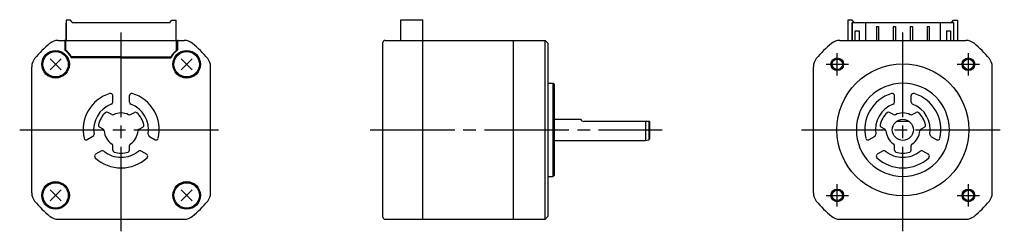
# Model space of a CAD drawing. Extents: x -209 to 24, y -24 to 26.
import ezdxf

# ---------------------------------------------------------------- set-up
doc = ezdxf.new("R2010")
doc.units = 0
doc.header["$MEASUREMENT"] = 0
doc.header["$PDSIZE"] = -0.5
doc.linetypes.add('CENTER', pattern=[27, 20, -2, 3, -2])
doc.layers.get('0').update_dxf_attribs({"linetype": 'CONTINUOUS'})

# ---------------------------------------------------------------- blocks, each defined once
blk = doc.blocks.new('A$C2E2C54E1')
for p, q in [((-197.9, 25.9), (-197.9, 21.15)), ((-196.9, 25.9), (-197.9, 25.9)), ((-196.5, 25.5), (-196.9, 25.9)), ((-173.3, 25.5), (-172.9, 25.9)), ((-172.9, 25.9), (-171.9, 25.9)), ((-171.9, 21.15), (-171.9, 25.9)), ((-118.77, 21.15), (-118.77, 26.05)), ((-118.77, 26.05), (-113.57, 26.05)), ((-113.57, 21.15), (-113.57, 26.05)), ((-13, 25.9), (-13, 21.15)), ((-12, 25.9), (-13, 25.9)), ((-11.6, 25.5), (-12, 25.9)), ((11.6, 25.5), (12, 25.9)), ((12, 25.9), (13, 25.9)), ((13, 21.15), (13, 25.9)), ((-197.9, 21.15), (-197.9, 25.2)), ((-196.5, 25.4), (-196.5, 25.5)), ((-196.5, 25.4), (-173.3, 25.4)), ((-193.7, 25.4), (-176.1, 25.4)), ((-176.1, 25.4), (-173.3, 25.4)), ((-173.3, 25.4), (-173.3, 25.5)), ((-171.9, 21.15), (-171.9, 25.2)), ((-12, 25.4), (-11.6, 25.4)), ((-12, 25.4), (-12, 21.15)), ((-11.95, 23.6), (-12, 23.6)), ((-11.95, 21.15), (-11.95, 25.4)), ((-11.95, 25.4), (-8.8, 25.4)), ((-11.6, 25.4), (-11.6, 25.5)), ((-11.3, 23.4), (-10.3, 23.4)), ((-11.3, 21.15), (-11.3, 23.4)), ((-10.3, 23.4), (-10.3, 21.15)), ((-8.8, 25.4), (-8.8, 21.15)), ((-8.8, 25.4), (8.8, 25.4)), ((-6.25, 24.45), (-6.25, 21.15)), ((-6.25, 24.45), (-5.75, 24.45)), ((-5.75, 24.45), (-5.75, 21.15)), ((-2.25, 24.45), (-2.25, 21.15)), ((-2.25, 24.45), (-1.75, 24.45)), ((-1.75, 24.45), (-1.75, 21.15)), ((1.75, 24.45), (2.25, 24.45)), ((1.75, 24.45), (1.75, 21.15)), ((2.25, 24.45), (2.25, 21.15)), ((5.75, 24.45), (6.25, 24.45)), ((5.75, 24.45), (5.75, 21.15)), ((6.25, 24.45), (6.25, 21.15)), ((8.8, 25.4), (8.8, 21.15)), ((8.8, 25.4), (11.95, 25.4)), ((10.3, 23.4), (11.3, 23.4)), ((10.3, 23.4), (10.3, 21.15)), ((11.3, 23.4), (11.3, 21.15)), ((11.6, 25.4), (11.6, 25.5)), ((12, 25.4), (11.6, 25.4)), ((11.95, 25.4), (11.95, 21.15)), ((11.95, 23.6), (12, 23.6)), ((12, 25.4), (12, 21.15)), ((-199.82, 21.15), (-169.97, 21.15)), ((-122.48, 21.15), (-113.57, 21.15)), ((-113.57, -21.15), (-113.57, 21.15)), ((-113.57, 21.15), (-92.07, 21.15)), ((-92.07, -21.15), (-92.07, 21.15)), ((-92.07, 21.15), (-84.62, 21.15)), ((-84.62, -21.15), (-84.62, 21.15)), ((-84.62, 21.15), (-83.92, 20.45)), ((-14.93, 21.15), (14.93, 21.15)), ((-198.2, 20.95), (-198.2, 18.84)), ((-198.02, 18.94), (-198.02, 20.95)), ((-171.77, 18.94), (-171.77, 20.95)), ((-171.6, 20.95), (-171.6, 18.84)), ((-122.97, -20.65), (-122.97, 20.65)), ((-83.92, -20.45), (-83.92, 20.45)), ((-83.92, -20.3), (-83.92, 20.3)), ((-201.67, 16.77), (-199.12, 14.23)), ((-201.67, 14.23), (-199.12, 16.77)), ((-184.9, 17.05), (-196.71, 17.05)), ((-184.9, 17.25), (-196.56, 17.25)), ((-184.9, 17.25), (-173.23, 17.25)), ((-184.9, 17.05), (-173.08, 17.05)), ((-170.67, 16.77), (-168.12, 14.23)), ((-170.67, 14.23), (-168.12, 16.77)), ((-206.05, -14.93), (-206.05, 14.93)), ((-163.75, -14.93), (-163.75, 14.93)), ((-21.15, -14.93), (-21.15, 14.93)), ((21.15, -14.93), (21.15, 14.93)), ((-83.92, 11), (-82.72, 11)), ((-82.72, -11), (-82.72, 11)), ((-82.72, 11), (-82.42, 10.7)), ((-82.42, -10.7), (-82.42, 10.7)), ((-186.9, 6.54), (-186.9, 8.12)), ((-182.9, 6.54), (-182.9, 8.12)), ((-2, 6.54), (-2, 8.12)), ((2, 6.54), (2, 8.12)), ((-187.14, 3.6), (-188.03, 4.12)), ((-182.66, 3.6), (-181.77, 4.12)), ((-82.42, 2.5), (-76.28, 2.5)), ((-2.24, 3.6), (-3.13, 4.12)), ((2.24, 3.6), (3.13, 4.12)), ((-189.14, 0.14), (-190.03, 0.65)), ((-180.66, 0.14), (-179.77, 0.65)), ((-59.92, 2), (-75.42, 2)), ((-60.87, 2), (-60.87, -2.5)), ((-60.12, 2), (-60.12, -2.4)), ((-59.92, 2), (-59.92, -2.2)), ((-4.24, 0.14), (-5.13, 0.65)), ((1.5, 2), (-1.5, 2)), ((4.24, 0.14), (5.13, 0.65)), ((-191.56, -1.54), (-192.93, -2.33)), ((-178.23, -1.54), (-176.86, -2.33)), ((-60.12, -2.4), (-59.92, -2.2)), ((-6.66, -1.54), (-8.04, -2.33)), ((6.66, -1.54), (8.04, -2.33)), ((-186.9, -4.77), (-186.9, -3.74)), ((-182.9, -4.77), (-182.9, -3.74)), ((-82.42, -2.5), (-60.87, -2.5)), ((-60.87, -2.5), (-60.12, -2.4)), ((-2, -4.77), (-2, -3.74)), ((2, -4.77), (2, -3.74)), ((-189.56, -5), (-190.93, -5.79)), ((-180.23, -5), (-178.86, -5.79)), ((-4.66, -5), (-6.04, -5.79)), ((4.66, -5), (6.04, -5.79)), ((-83.87, -11), (-82.72, -11)), ((-82.72, -11), (-82.42, -10.7)), ((-201.67, -14.23), (-199.12, -16.77)), ((-201.67, -16.77), (-199.12, -14.23)), ((-170.67, -14.23), (-168.12, -16.77)), ((-170.67, -16.77), (-168.12, -14.23)), ((-84.62, -21.15), (-83.92, -20.45)), ((-199.82, -21.15), (-169.97, -21.15)), ((-122.47, -21.15), (-113.57, -21.15)), ((-113.57, -21.15), (-92.07, -21.15)), ((-92.07, -21.15), (-84.62, -21.15)), ((-14.93, -21.15), (14.93, -21.15))]:
    blk.add_line(p, q)
at = {"linetype": 'CENTER'}
for p, q in [((-184.9, -24), (-184.9, 24)), ((0, -24), (0, 24)), ((-15.5, 12.84), (-15.5, 18.16)), ((15.5, 12.84), (15.5, 18.16)), ((-18.16, 15.5), (-12.84, 15.5)), ((12.84, 15.5), (18.16, 15.5)), ((-208.9, 0), (-160.9, 0)), ((-125.97, 0), (-56.92, 0)), ((-24, 0), (24, 0)), ((-15.5, -18.16), (-15.5, -12.84)), ((15.5, -18.16), (15.5, -12.84)), ((-18.16, -15.5), (-12.84, -15.5)), ((12.84, -15.5), (18.16, -15.5))]:
    blk.add_line(p, q, dxfattribs=at)
for centre, radius in [((-200.4, 15.5), 3.25), ((-169.4, 15.5), 3.25), ((-200.4, 15.5), 3), ((-169.4, 15.5), 3), ((-15.5, 15.5), 1.5), ((-15.5, 15.5), 1.23), ((15.5, 15.5), 1.5), ((15.5, 15.5), 1.23), ((0, 0), 15.6), ((-200.4, -15.5), 3.25), ((-200.4, -15.5), 3), ((-169.4, -15.5), 3.25), ((-169.4, -15.5), 3), ((-15.5, -15.5), 1.5), ((-15.5, -15.5), 1.23), ((15.5, -15.5), 1.5), ((15.5, -15.5), 1.23)]:
    blk.add_circle(centre, radius)
at = {"ltscale": 0.777664}
blk.add_circle((0, 0), 2.5, dxfattribs=at)
for centre, radius, start, end in [((-199.82, 18.15), 3, 90, 129.4355), ((-198.4, 20.95), 0.2, 0, 90), ((-197.82, 20.95), 0.2, 90, 180), ((-171.97, 20.95), 0.2, 0, 90), ((-171.4, 20.95), 0.2, 90, 180), ((-169.97, 18.15), 3, 50.5645, 90), ((-122.47, 20.65), 0.5, 90, 180), ((-14.93, 18.15), 3, 90, 129.4355), ((14.93, 18.15), 3, 50.5645, 90), ((-184.9, 0), 26.5, 129.4355, 140.5645), ((-200.4, 15.5), 4, 22.799, 56.633), ((-197.82, 18.94), 0.2, 180, 233.2133), ((-200.4, 15.5), 4.1, 26.9677, 53.2133), ((-169.4, 15.5), 4, 123.367, 157.201), ((-169.4, 15.5), 4.1, 126.7867, 153.0323), ((-171.97, 18.94), 0.2, 306.7867, 0), ((-184.9, 0), 26.5, 39.4355, 50.5645), ((0, 0), 26.5, 129.4355, 140.5645), ((0, 0), 26.5, 39.4355, 50.5645), ((-203.05, 14.93), 3, 140.5645, 180), ((-196.56, 17.45), 0.2, 206.9677, 270), ((-173.23, 17.45), 0.2, 270, 333.0323), ((-166.75, 14.93), 3, 0, 39.4355), ((-18.15, 14.93), 3, 140.5645, 180), ((18.15, 14.93), 3, 0, 39.4355), ((0, 0), 11, 90, 270), ((0, 0), 11, 270, 90), ((-184.9, 0), 9, 107.1047, 192.8955), ((-187.4, 8.12), 0.5, 0.0001, 107.1047), ((-182.4, 8.12), 0.5, 72.8953, 179.9999), ((-184.9, 0), 9, 347.1045, 72.8953), ((0, 0), 9, 107.1047, 192.8955), ((-2.5, 8.12), 0.5, 0.0001, 107.1047), ((2.5, 8.12), 0.5, 72.8953, 179.9999), ((0, 0), 9, 347.1045, 72.8953), ((-184.9, 0), 6.5, 110.9249, 189.0752), ((-187.4, 6.54), 0.5, 290.9249, 0.0001), ((-182.4, 6.54), 0.5, 179.9999, 249.0751), ((-184.9, 0), 6.5, 350.9248, 69.0751), ((0, 0), 6.5, 110.9249, 189.0752), ((-2.5, 6.54), 0.5, 290.9249, 0.0001), ((2.5, 6.54), 0.5, 179.9999, 249.0751), ((0, 0), 6.5, 350.9248, 69.0751), ((-184.9, 0), 5.5, 132.5475, 167.4627), ((-188.28, 3.68), 0.5, 60.0009, 132.5475), ((-186.89, 4.04), 0.5, 240.0009, 296.2572), ((-184.9, 0), 4, 90, 116.2572), ((-184.9, 0), 4, 63.7428, 90), ((-182.91, 4.04), 0.5, 243.7428, 299.9991), ((-181.52, 3.68), 0.5, 47.4525, 119.9991), ((-184.9, 0), 5.5, 12.5373, 47.4525), ((-75.42, 3), 1, 210.431, 270), ((0, 0), 5.5, 132.5475, 167.4627), ((-3.38, 3.68), 0.5, 60.0009, 132.5475), ((-1.99, 4.04), 0.5, 240.0009, 296.2572), ((0, 0), 4, 90, 116.2572), ((0, 0), 4, 63.7428, 90), ((1.99, 4.04), 0.5, 243.7428, 299.9991), ((3.38, 3.68), 0.5, 47.4525, 119.9991), ((0, 0), 5.5, 12.5373, 47.4525), ((-189.78, 1.09), 0.5, 167.4625, 240.0013), ((-189.39, -0.29), 0.5, 3.7552, 60.0013), ((-180.41, -0.29), 0.5, 119.9987, 176.2448), ((-180.02, 1.09), 0.5, 299.9987, 12.5375), ((-4.88, 1.09), 0.5, 167.4625, 240.0013), ((-4.49, -0.29), 0.5, 3.7552, 60.0013), ((4.49, -0.29), 0.5, 119.9987, 176.2448), ((4.88, 1.09), 0.5, 299.9987, 12.5375), ((-193.18, -1.9), 0.5, 192.8955, 300.0001), ((-191.81, -1.1), 0.5, 300.0001, 9.0752), ((-184.9, 0), 4, 183.7552, 236.251), ((-184.9, 0), 4, 303.749, 356.2448), ((-177.98, -1.1), 0.5, 170.9248, 239.9999), ((-176.61, -1.9), 0.5, 239.9999, 347.1045), ((-8.29, -1.9), 0.5, 192.8955, 300.0001), ((-6.91, -1.1), 0.5, 300.0001, 9.0752), ((0, 0), 4, 183.7552, 236.251), ((0, 0), 4, 303.749, 356.2448), ((6.91, -1.1), 0.5, 170.9248, 239.9999), ((8.29, -1.9), 0.5, 239.9999, 347.1045), ((-187.4, -3.74), 0.5, 0, 56.251), ((-182.4, -3.74), 0.5, 123.749, 180), ((-2.5, -3.74), 0.5, 0, 56.251), ((2.5, -3.74), 0.5, 123.749, 180), ((-190.68, -6.23), 0.5, 120, 227.1047), ((-184.9, 0), 9, 227.1047, 270), ((-189.31, -5.43), 0.5, 50.9248, 120), ((-184.9, 0), 6.5, 230.9251, 270), ((-186.4, -4.77), 0.5, 180, 252.5424), ((-184.9, 0), 5.5, 252.5424, 270), ((-184.9, 0), 6.5, 270, 309.0749), ((-184.9, 0), 5.5, 270, 287.4576), ((-184.9, 0), 9, 270, 312.8953), ((-183.4, -4.77), 0.5, 287.4576, 0), ((-180.48, -5.43), 0.5, 60, 129.0752), ((-179.11, -6.23), 0.5, 312.8953, 60), ((-5.79, -6.23), 0.5, 120, 227.1047), ((0, 0), 9, 227.1047, 270), ((-4.41, -5.43), 0.5, 50.9248, 120), ((0, 0), 6.5, 230.9251, 270), ((-1.5, -4.77), 0.5, 180, 252.5424), ((0, 0), 5.5, 252.5424, 270), ((0, 0), 6.5, 270, 309.0749), ((0, 0), 5.5, 270, 287.4576), ((0, 0), 9, 270, 312.8953), ((1.5, -4.77), 0.5, 287.4576, 0), ((4.41, -5.43), 0.5, 60, 129.0752), ((5.79, -6.23), 0.5, 312.8953, 60), ((-203.05, -14.93), 3, 180, 219.4355), ((-166.75, -14.93), 3, 320.5645, 0), ((-18.15, -14.93), 3, 180, 219.4355), ((18.15, -14.93), 3, 320.5645, 0), ((-184.9, 0), 26.5, 219.4355, 230.5645), ((-184.9, 0), 26.5, 309.4355, 320.5645), ((0, 0), 26.5, 219.4355, 230.5645), ((0, 0), 26.5, 309.4355, 320.5645), ((-199.82, -18.15), 3, 230.5645, 270), ((-169.97, -18.15), 3, 270, 309.4355), ((-122.47, -20.65), 0.5, 180, 270), ((-14.93, -18.15), 3, 230.5645, 270), ((14.93, -18.15), 3, 270, 309.4355)]:
    blk.add_arc(centre, radius, start, end)
for p in [(-200.4, 15.5), (-169.4, 15.5), (-15.5, 15.5), (15.5, 15.5), (-200.4, -15.5), (-169.4, -15.5), (-15.5, -15.5), (15.5, -15.5)]:
    blk.add_point(p)

msp = doc.modelspace()

# ---------------------------------------------------------------- block references
msp.add_blockref('A$C2E2C54E1', (0, 0))

doc.saveas('drawing.dxf')
